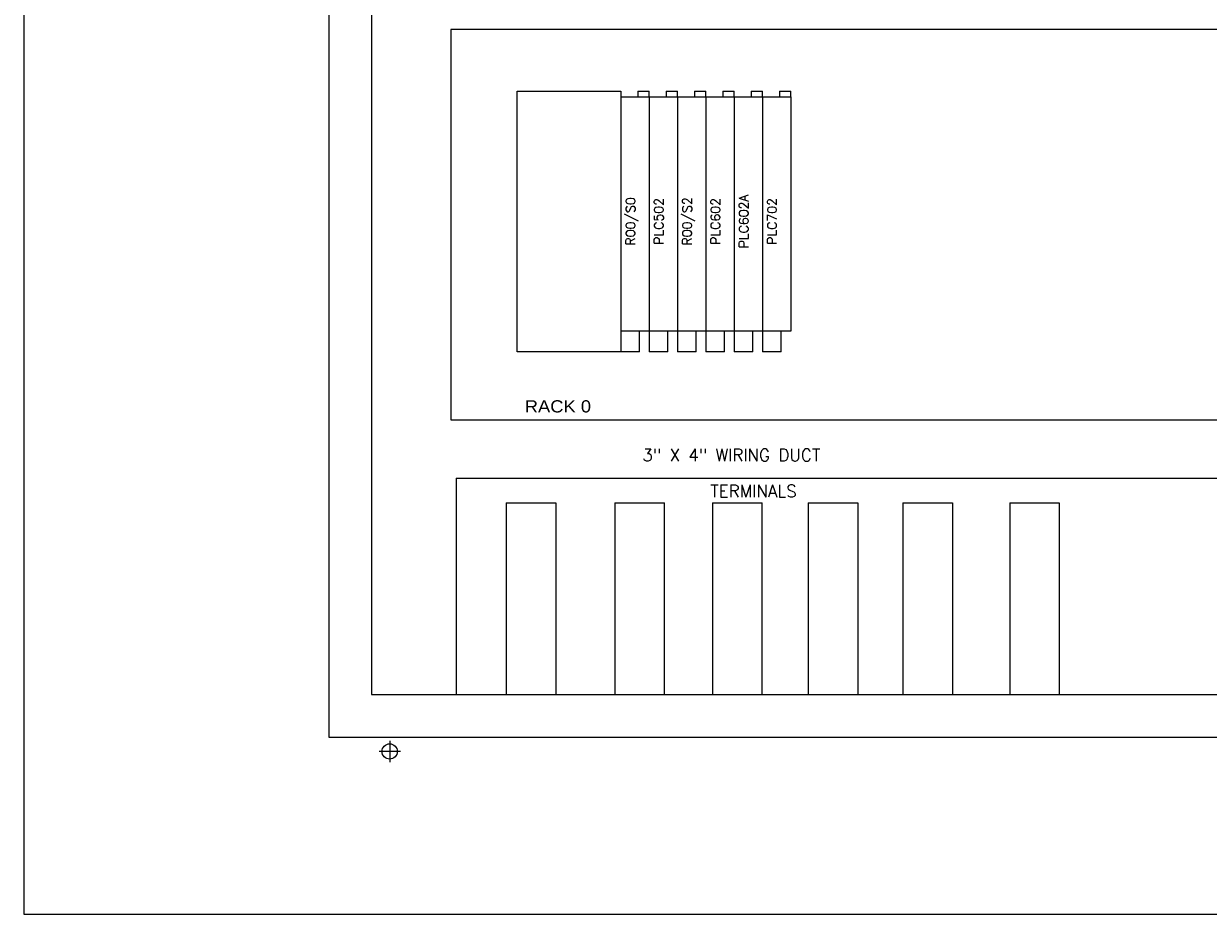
# Model space of a CAD drawing. Header units: inches. Extents: x 0 to 120, y 0 to 76.
# Tile 1 of 5: x 0 to 49, y 0 to 36. Entities that reach past the tile are written whole.
import ezdxf
from ezdxf.enums import TextEntityAlignment as Align

# ---------------------------------------------------------------- set-up
doc = ezdxf.new("R2010")
doc.units = ezdxf.units.IN
doc.header["$MEASUREMENT"] = 0
doc.linetypes.add('CENTER', pattern=[2, 1.25, -0.25, 0.25, -0.25])
for name, color, linetype in [('CL', 7, 'Continuous'), ('DEMO-PSYMS', 7, 'Continuous'), ('DIM-TEXT', 4, 'Continuous'), ('PSYMS', 7, 'Continuous'), ('PTAG', 30, 'Continuous')]:
    doc.layers.add(name, color=color, linetype=linetype)
doc.layers.add('Viewports', color=3, linetype='Continuous', plot=False)
doc.styles.add('ROMANS', font='ROMANS.SHX')
doc.styles.add('WD', font='romans.shx')

# ---------------------------------------------------------------- blocks, each defined once
blk = doc.blocks.new('ABIOE050')
for p, q in [((0, 10.434), (1.16, 10.434)), ((0, 10.434), (0, 0)), ((0.698, 10.677), (1.16, 10.677)), ((0.698, 10.677), (0.698, 10.434)), ((1.16, 10.434), (1.16, 10.677)), ((1.16, 10.434), (1.16, 0.834)), ((1.16, 0.834), (0, 0.834)), ((0.7625, 0), (0.7625, 0.834)), ((0.7625, 0), (0, 0))]:
    blk.add_line(p, q)

msp = doc.modelspace()

# ---------------------------------------------------------------- linework, layer by layer
at = {"color": 4}
for p, q in [((12.5, 68.75), (12.5, 7.25)), ((14.25, 66), (14.25, 9)), ((25.5, 36.25), (17.495, 36.25)), ((17.5, 36.25), (17.5, 20.25)), ((51.25, 36.25), (25.184, 36.25)), ((17.5, 20.25), (51.25, 20.25)), ((14.25, 9), (61.75, 9)), ((12.5, 7.25), (64.125, 7.25))]:
    msp.add_line(p, q, dxfattribs=at)
for p, q in [((20.218, 33.726), (24.468, 33.726)), ((20.218, 23.049), (20.218, 33.726)), ((24.468, 33.726), (24.468, 23.049)), ((24.468, 23.049), (20.218, 23.049))]:
    msp.add_line(p, q)
msp.add_circle((14.994, 6.673), 0.312)
at = {"layer": 'CL', "linetype": 'CENTER'}
for p, q in [((14.994, 7.111), (14.994, 6.236)), ((15.432, 6.673), (14.557, 6.673))]:
    msp.add_line(p, q, dxfattribs=at)
at = {"layer": 'DEMO-PSYMS'}
for p, q in [((19.77, 16.863), (19.77, 9)), ((21.801, 16.863), (21.801, 9)), ((32.145, 16.863), (32.145, 9)), ((34.176, 16.863), (34.176, 9)), ((36.02, 16.863), (36.02, 9)), ((38.051, 16.863), (38.051, 9)), ((40.395, 16.863), (40.395, 9)), ((42.426, 16.863), (42.426, 9))]:
    msp.add_line(p, q, dxfattribs=at)
at = {"layer": 'PSYMS', "color": 4}
for q in [(51.218, 17.863), (17.718, 9)]:
    msp.add_line((17.718, 17.863), q, dxfattribs=at)
at = {"layer": 'PSYMS'}
for p, q in [((19.77, 16.863), (21.801, 16.863)), ((24.218, 16.863), (24.218, 9)), ((24.218, 16.863), (26.25, 16.863)), ((26.25, 9), (26.25, 16.863)), ((28.218, 16.863), (28.218, 9)), ((28.218, 16.863), (30.25, 16.863)), ((30.25, 9), (30.25, 16.863)), ((32.145, 16.863), (34.176, 16.863)), ((36.02, 16.863), (38.051, 16.863)), ((40.395, 16.863), (42.426, 16.863))]:
    msp.add_line(p, q, dxfattribs=at)
at = {"layer": 'Viewports'}
msp.add_lwpolyline([(0, 0), (120, 0), (120, 76.08), (0, 76.08)], close=True, dxfattribs=at)

# ---------------------------------------------------------------- block references
at = {"layer": 'PSYMS'}
ref = msp.add_blockref('ABIOE050', (24.468, 23.049), dxfattribs=at)
ref.add_attrib('P_TAG1', 'R00/S0', dxfattribs={"layer": 'PTAG', "height": 0.375, "rotation": 90, "style": 'WD'}).set_placement((25.048, 28.387), align=Align.CENTER)
ref = msp.add_blockref('ABIOE050', (25.628, 23.049), dxfattribs=at)
ref.add_attrib('P_TAG1', 'PLC502', dxfattribs={"layer": 'PTAG', "height": 0.375, "rotation": 90, "style": 'WD'}).set_placement((26.208, 28.387), align=Align.CENTER)
ref = msp.add_blockref('ABIOE050', (26.788, 23.049), dxfattribs=at)
ref.add_attrib('P_TAG1', 'R00/S2', dxfattribs={"layer": 'PTAG', "height": 0.375, "rotation": 90, "style": 'WD'}).set_placement((27.368, 28.387), align=Align.CENTER)
ref = msp.add_blockref('ABIOE050', (27.948, 23.049), dxfattribs=at)
ref.add_attrib('P_TAG1', 'PLC602', dxfattribs={"layer": 'PTAG', "height": 0.375, "rotation": 90, "style": 'WD'}).set_placement((28.528, 28.387), align=Align.CENTER)
ref = msp.add_blockref('ABIOE050', (29.108, 23.049), dxfattribs=at)
ref.add_attrib('P_TAG1', 'PLC602A', dxfattribs={"layer": 'PTAG', "height": 0.375, "rotation": 90, "style": 'WD'}).set_placement((29.688, 28.387), align=Align.CENTER)
ref = msp.add_blockref('ABIOE050', (30.268, 23.049), dxfattribs=at)
ref.add_attrib('P_TAG1', 'PLC702', dxfattribs={"layer": 'PTAG', "height": 0.375, "rotation": 90, "style": 'WD'}).set_placement((30.848, 28.387), align=Align.CENTER)

# ---------------------------------------------------------------- texts
at = {"style": 'ROMANS'}
for s, p in [('3" X 4" WIRING DUCT', (28.99, 18.562)), ('TERMINALS', (29.898, 17.089))]:
    msp.add_text(s, height=0.5, dxfattribs=at).set_placement(p, align=Align.CENTER)
at = {"layer": 'DIM-TEXT', "width": 1.125}
msp.add_text('RACK 0', height=0.5, dxfattribs=at).set_placement((20.527, 20.559))

doc.saveas('drawing.dxf')
